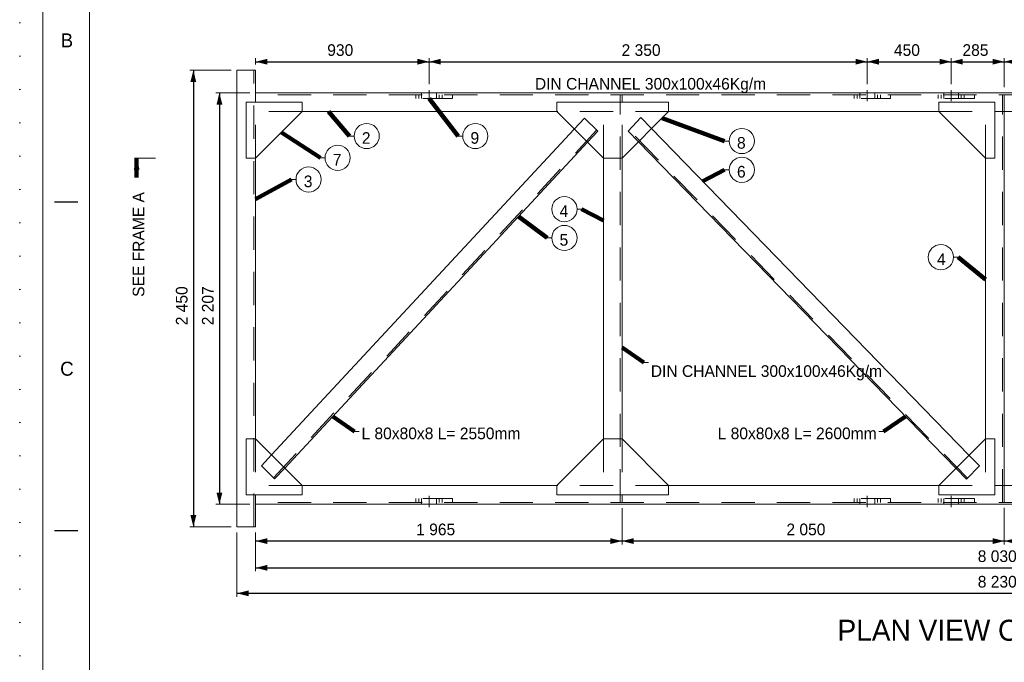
# Model space of a CAD drawing. Header units: millimetres. Extents: x -33820 to -12795, y -745548 to -730698.
# Tile 5 of 25: x -33820 to -28540, y -737066 to -733618. Entities that reach past the tile are written whole.
import ezdxf
from ezdxf.enums import TextEntityAlignment as Align

# ---------------------------------------------------------------- set-up
doc = ezdxf.new("R2010")
doc.units = ezdxf.units.MM
doc.header["$MEASUREMENT"] = 0
for name, pattern in [('DGN Style 1', [178.733029, 0.297393, -178.435636]), ('DGN Style 2', [297.392727, 178.435636, -118.957091]), ('DGN Style 4', [476.125756, 237.914182, -118.957091, 0.297393, -118.957091]), ('DGN Style 5', [208.174909, 89.217818, -118.957091])]:
    doc.linetypes.add(name, pattern=pattern)
doc.styles.add('Style-ENGINEERING', font='ENGINEERING.shx')
doc.styles.add('Style-ENGINEERING_0', font='ENGINEERING.shx')
doc.dimstyles.new('MetricMM', dxfattribs={"dimtxt": 3, "dimasz": 3, "dimexe": 1.5, "dimexo": 1.5, "dimgap": 1.5, "dimtad": 1, "dimdec": 0, "dimzin": 7, "dimtxsty": 'Style-ENGINEERING_0', "dimcen": 0.09, "dimclrd": 1, "dimclre": 1, "dimclrt": 7, "dimadec": 0, "dimazin": 3, "dimtfac": 1, "dimtdec": 0, "dimtofl": 0, "dimtmove": 0, "dimatfit": 3, "dimfxl": 1, "dimtzin": 7, "dimlwd": -1, "dimlwe": 0, "dimarcsym": 0})

# ---------------------------------------------------------------- blocks, each defined once
blk = doc.blocks.new('*U328')
for p, q in [((-408.05, 141.03), (-413.05, 141.03)), ((-408.05, 70.53), (-413.05, 70.53))]:
    blk.add_line(p, q)
at = {"color": 7, "linetype": 'Continuous', "lineweight": 0, "flags": 128}
blk.add_lwpolyline([(-415.55, 292.03), (415.45, 292.03), (415.45, -291.97), (-415.55, -291.97), (-415.55, 292.03)], close=True, dxfattribs=at)
at = {"color": 7, "linetype": 'Continuous', "lineweight": 13, "flags": 128}
blk.add_lwpolyline([(-405.55, 282.03), (405.45, 282.03), (405.45, -281.97), (-405.55, -281.97), (-405.55, 282.03)], close=True, dxfattribs=at)
at = {"char_height": 3, "attachment_point": 5, "line_spacing_factor": 1.2, "style": 'Style-ENGINEERING'}
for s, insert in [('B', (-410.42, 175.78)), ('C', (-410.42, 105.28))]:
    blk.add_mtext(s, dxfattribs=dict(at, insert=insert))
blk = doc.blocks.new('*D365')
at = {"color": 1, "linetype": 'Continuous', "lineweight": 0, "transparency": 16777216}
for p, q in [((-9378.5, 4233.2), (-9599.9, 4233.2)), ((-9378.5, 1783.5), (-9599.9, 1783.5))]:
    blk.add_line(p, q, dxfattribs=at)
at = {"color": 1, "linetype": 'Continuous', "transparency": 16777216}
blk.add_line((-9581.2, 4233.2), (-9581.2, 1783.5), dxfattribs=at)
at = {"color": 1, "linetype": 'Continuous', "lineweight": 0, "transparency": 16777216, "extrusion": (0, 0, -1)}
blk.add_solid([(9596.8, 4170.7), (9581.2, 4233.2), (9565.6, 4170.7)], dxfattribs=at)
at = {"color": 1, "linetype": 'Continuous', "lineweight": 0, "transparency": 16777216}
blk.add_solid([(-9565.6, 1846), (-9581.2, 1783.5), (-9596.8, 1846)], dxfattribs=at)
at = {"layer": 'Defpoints', "color": 7, "linetype": 'Continuous', "lineweight": 0, "transparency": 16777216}
for p in [(-9347.3, 4233.2), (-9581.2, 3008.4), (-9581.2, 1783.5), (-9347.3, 1783.5)]:
    blk.add_point(p, dxfattribs=at)
at = {"color": 7, "linetype": 'Continuous', "lineweight": 0, "transparency": 16777216, "style": 'Style-ENGINEERING'}
blk.add_text('2 450', height=62.5, rotation=90, dxfattribs=at).set_placement((-9643.7, 2864.9), align=Align.MIDDLE_LEFT)
blk = doc.blocks.new('*D366')
at = {"color": 1, "linetype": 'Continuous', "lineweight": 0, "transparency": 16777216}
for p, q in [((-9278.4, 4112), (-9460.2, 4112)), ((-9278.4, 1904.7), (-9460.2, 1904.7))]:
    blk.add_line(p, q, dxfattribs=at)
at = {"color": 1, "linetype": 'Continuous', "transparency": 16777216}
blk.add_line((-9441.5, 4112), (-9441.5, 1904.7), dxfattribs=at)
at = {"color": 1, "linetype": 'Continuous', "lineweight": 0, "transparency": 16777216, "extrusion": (0, 0, -1)}
blk.add_solid([(9457.1, 4049.5), (9441.5, 4112), (9425.8, 4049.5)], dxfattribs=at)
at = {"color": 1, "linetype": 'Continuous', "lineweight": 0, "transparency": 16777216}
blk.add_solid([(-9425.8, 1967.2), (-9441.5, 1904.7), (-9457.1, 1967.2)], dxfattribs=at)
at = {"layer": 'Defpoints', "color": 7, "linetype": 'Continuous', "lineweight": 0, "transparency": 16777216}
for p in [(-9247.1, 4112), (-9441.5, 3008.4), (-9441.5, 1904.7), (-9247.1, 1904.7)]:
    blk.add_point(p, dxfattribs=at)
at = {"color": 7, "linetype": 'Continuous', "lineweight": 0, "transparency": 16777216, "style": 'Style-ENGINEERING'}
blk.add_text('2 207', height=62.5, rotation=90, dxfattribs=at).set_placement((-9504, 2864.9), align=Align.MIDDLE_LEFT)
blk = doc.blocks.new('*D367')
at = {"color": 1, "linetype": 'Continuous', "lineweight": 0, "transparency": 16777216}
for p, q in [((-9247.1, 4264.5), (-9247.1, 4297.9)), ((-8317.3, 4158.3), (-8317.3, 4297.9))]:
    blk.add_line(p, q, dxfattribs=at)
at = {"color": 1, "linetype": 'Continuous', "transparency": 16777216}
blk.add_line((-9247.1, 4279.1), (-8317.3, 4279.1), dxfattribs=at)
at = {"color": 1, "linetype": 'Continuous', "lineweight": 0, "transparency": 16777216}
blk.add_solid([(-9184.6, 4263.5), (-9247.1, 4279.1), (-9184.6, 4294.7)], dxfattribs=at)
at = {"color": 1, "linetype": 'Continuous', "lineweight": 0, "transparency": 16777216, "extrusion": (0, 0, -1)}
blk.add_solid([(8379.8, 4294.7), (8317.3, 4279.1), (8379.8, 4263.5)], dxfattribs=at)
at = {"layer": 'Defpoints', "color": 7, "linetype": 'Continuous', "lineweight": 0, "transparency": 16777216}
for p in [(-8782.2, 4279.1), (-8317.3, 4279.1), (-9247.1, 4233.2), (-8317.3, 4127)]:
    blk.add_point(p, dxfattribs=at)
at = {"color": 7, "linetype": 'Continuous', "lineweight": 0, "transparency": 16777216, "style": 'Style-ENGINEERING'}
blk.add_text('930', height=62.5, dxfattribs=at).set_placement((-8863.1, 4341.6), align=Align.MIDDLE_LEFT)
blk = doc.blocks.new('*D368')
at = {"color": 1, "linetype": 'Continuous', "lineweight": 0, "transparency": 16777216}
for p, q in [((-8317.3, 4158.3), (-8317.3, 4297.9)), ((-5967.3, 4158.3), (-5967.3, 4297.9))]:
    blk.add_line(p, q, dxfattribs=at)
at = {"color": 1, "linetype": 'Continuous', "transparency": 16777216}
blk.add_line((-8317.3, 4279.1), (-5967.3, 4279.1), dxfattribs=at)
at = {"color": 1, "linetype": 'Continuous', "lineweight": 0, "transparency": 16777216}
blk.add_solid([(-8254.8, 4263.5), (-8317.3, 4279.1), (-8254.8, 4294.7)], dxfattribs=at)
at = {"color": 1, "linetype": 'Continuous', "lineweight": 0, "transparency": 16777216, "extrusion": (0, 0, -1)}
blk.add_solid([(6029.8, 4294.7), (5967.3, 4279.1), (6029.8, 4263.5)], dxfattribs=at)
at = {"layer": 'Defpoints', "color": 7, "linetype": 'Continuous', "lineweight": 0, "transparency": 16777216}
for p in [(-7142.3, 4279.1), (-5967.3, 4279.1), (-8317.3, 4127), (-5967.3, 4127)]:
    blk.add_point(p, dxfattribs=at)
at = {"color": 7, "linetype": 'Continuous', "lineweight": 0, "transparency": 16777216, "style": 'Style-ENGINEERING'}
blk.add_text('2 350', height=62.5, dxfattribs=at).set_placement((-7284.7, 4341.6), align=Align.MIDDLE_LEFT)
blk = doc.blocks.new('*D369')
at = {"color": 1, "linetype": 'Continuous', "lineweight": 0, "transparency": 16777216}
for p, q in [((-5967.3, 4158.3), (-5967.3, 4297.9)), ((-5517.3, 4158.3), (-5517.3, 4297.9))]:
    blk.add_line(p, q, dxfattribs=at)
at = {"color": 1, "linetype": 'Continuous', "transparency": 16777216}
blk.add_line((-5967.3, 4279.1), (-5517.3, 4279.1), dxfattribs=at)
at = {"color": 1, "linetype": 'Continuous', "lineweight": 0, "transparency": 16777216}
blk.add_solid([(-5904.8, 4263.5), (-5967.3, 4279.1), (-5904.8, 4294.7)], dxfattribs=at)
at = {"color": 1, "linetype": 'Continuous', "lineweight": 0, "transparency": 16777216, "extrusion": (0, 0, -1)}
blk.add_solid([(5579.8, 4294.7), (5517.3, 4279.1), (5579.8, 4263.5)], dxfattribs=at)
at = {"layer": 'Defpoints', "color": 7, "linetype": 'Continuous', "lineweight": 0, "transparency": 16777216}
for p in [(-5742.3, 4279.1), (-5517.3, 4279.1), (-5967.3, 4127), (-5517.3, 4127)]:
    blk.add_point(p, dxfattribs=at)
at = {"color": 7, "linetype": 'Continuous', "lineweight": 0, "transparency": 16777216, "style": 'Style-ENGINEERING'}
blk.add_text('450', height=62.5, dxfattribs=at).set_placement((-5824.2, 4341.6), align=Align.MIDDLE_LEFT)
blk = doc.blocks.new('*D370')
at = {"color": 1, "linetype": 'Continuous', "lineweight": 0, "transparency": 16777216}
for p, q in [((-5517.3, 4158.3), (-5517.3, 4297.9)), ((-5232.3, 4143.3), (-5232.3, 4297.9))]:
    blk.add_line(p, q, dxfattribs=at)
at = {"color": 1, "linetype": 'Continuous', "transparency": 16777216}
blk.add_line((-5517.3, 4279.1), (-5232.3, 4279.1), dxfattribs=at)
at = {"color": 1, "linetype": 'Continuous', "lineweight": 0, "transparency": 16777216}
blk.add_solid([(-5454.8, 4263.5), (-5517.3, 4279.1), (-5454.8, 4294.7)], dxfattribs=at)
at = {"color": 1, "linetype": 'Continuous', "lineweight": 0, "transparency": 16777216, "extrusion": (0, 0, -1)}
blk.add_solid([(5294.8, 4294.7), (5232.3, 4279.1), (5294.8, 4263.5)], dxfattribs=at)
at = {"layer": 'Defpoints', "color": 7, "linetype": 'Continuous', "lineweight": 0, "transparency": 16777216}
for p in [(-5374.8, 4279.1), (-5232.3, 4279.1), (-5517.3, 4127), (-5232.3, 4112)]:
    blk.add_point(p, dxfattribs=at)
at = {"color": 7, "linetype": 'Continuous', "lineweight": 0, "transparency": 16777216, "style": 'Style-ENGINEERING'}
blk.add_text('285', height=62.5, dxfattribs=at).set_placement((-5456.7, 4341.6), align=Align.MIDDLE_LEFT)
blk = doc.blocks.new('*D371')
at = {"color": 1, "linetype": 'Continuous', "lineweight": 0, "transparency": 16777216}
for p, q in [((-5232.3, 4143.3), (-5232.3, 4297.9)), ((-4947.3, 4158.3), (-4947.3, 4297.9))]:
    blk.add_line(p, q, dxfattribs=at)
at = {"color": 1, "linetype": 'Continuous', "transparency": 16777216}
blk.add_line((-5232.3, 4279.1), (-4947.3, 4279.1), dxfattribs=at)
at = {"color": 1, "linetype": 'Continuous', "lineweight": 0, "transparency": 16777216}
blk.add_solid([(-5169.8, 4263.5), (-5232.3, 4279.1), (-5169.8, 4294.7)], dxfattribs=at)
at = {"color": 1, "linetype": 'Continuous', "lineweight": 0, "transparency": 16777216, "extrusion": (0, 0, -1)}
blk.add_solid([(5009.8, 4294.7), (4947.3, 4279.1), (5009.8, 4263.5)], dxfattribs=at)
at = {"layer": 'Defpoints', "color": 7, "linetype": 'Continuous', "lineweight": 0, "transparency": 16777216}
for p in [(-5089.8, 4279.1), (-4947.3, 4279.1), (-4947.3, 4127), (-5232.3, 4112)]:
    blk.add_point(p, dxfattribs=at)
at = {"color": 7, "linetype": 'Continuous', "lineweight": 0, "transparency": 16777216, "style": 'Style-ENGINEERING'}
blk.add_text('285', height=62.5, dxfattribs=at).set_placement((-5171.7, 4341.6), align=Align.MIDDLE_LEFT)
blk = doc.blocks.new('*D376')
at = {"color": 1, "linetype": 'Continuous', "lineweight": 0, "transparency": 16777216}
for p, q in [((-5232.3, 1884.8), (-5232.3, 1688.3)), ((-3182.3, 1883.5), (-3182.3, 1688.3))]:
    blk.add_line(p, q, dxfattribs=at)
at = {"color": 1, "linetype": 'Continuous', "transparency": 16777216}
blk.add_line((-3182.3, 1707), (-5232.3, 1707), dxfattribs=at)
at = {"color": 1, "linetype": 'Continuous', "lineweight": 0, "transparency": 16777216}
blk.add_solid([(-5169.8, 1691.4), (-5232.3, 1707), (-5169.8, 1722.6)], dxfattribs=at)
at = {"color": 1, "linetype": 'Continuous', "lineweight": 0, "transparency": 16777216, "extrusion": (0, 0, -1)}
blk.add_solid([(3244.8, 1722.6), (3182.3, 1707), (3244.8, 1691.4)], dxfattribs=at)
at = {"layer": 'Defpoints', "color": 7, "linetype": 'Continuous', "lineweight": 0, "transparency": 16777216}
for p in [(-5232.3, 1916), (-3182.3, 1914.7), (-5232.3, 1707), (-4207.3, 1707)]:
    blk.add_point(p, dxfattribs=at)
at = {"color": 7, "linetype": 'Continuous', "lineweight": 0, "transparency": 16777216, "style": 'Style-ENGINEERING'}
blk.add_text('2 050', height=62.5, dxfattribs=at).set_placement((-4350.7, 1769.5), align=Align.MIDDLE_LEFT)
blk = doc.blocks.new('*D377')
at = {"color": 1, "linetype": 'Continuous', "lineweight": 0, "transparency": 16777216}
for p, q in [((-7282.3, 1883.5), (-7282.3, 1688.3)), ((-5232.3, 1884.8), (-5232.3, 1688.3))]:
    blk.add_line(p, q, dxfattribs=at)
at = {"color": 1, "linetype": 'Continuous', "transparency": 16777216}
blk.add_line((-5232.3, 1707), (-7282.3, 1707), dxfattribs=at)
at = {"color": 1, "linetype": 'Continuous', "lineweight": 0, "transparency": 16777216}
blk.add_solid([(-7219.8, 1691.4), (-7282.3, 1707), (-7219.8, 1722.6)], dxfattribs=at)
at = {"color": 1, "linetype": 'Continuous', "lineweight": 0, "transparency": 16777216, "extrusion": (0, 0, -1)}
blk.add_solid([(5294.8, 1722.6), (5232.3, 1707), (5294.8, 1691.4)], dxfattribs=at)
at = {"layer": 'Defpoints', "color": 7, "linetype": 'Continuous', "lineweight": 0, "transparency": 16777216}
for p in [(-7282.3, 1914.7), (-5232.3, 1916), (-7282.3, 1707), (-6257.3, 1707)]:
    blk.add_point(p, dxfattribs=at)
at = {"color": 7, "linetype": 'Continuous', "lineweight": 0, "transparency": 16777216, "style": 'Style-ENGINEERING'}
blk.add_text('2 050', height=62.5, dxfattribs=at).set_placement((-6400.7, 1769.5), align=Align.MIDDLE_LEFT)
blk = doc.blocks.new('*D378')
at = {"color": 1, "linetype": 'Continuous', "lineweight": 0, "transparency": 16777216}
for p, q in [((-7282.3, 1883.5), (-7282.3, 1688.3)), ((-9247.1, 1752.3), (-9247.1, 1688.3))]:
    blk.add_line(p, q, dxfattribs=at)
at = {"color": 1, "linetype": 'Continuous', "transparency": 16777216}
blk.add_line((-7282.3, 1707), (-9247.1, 1707), dxfattribs=at)
at = {"color": 1, "linetype": 'Continuous', "lineweight": 0, "transparency": 16777216}
blk.add_solid([(-9184.6, 1691.4), (-9247.1, 1707), (-9184.6, 1722.6)], dxfattribs=at)
at = {"color": 1, "linetype": 'Continuous', "lineweight": 0, "transparency": 16777216, "extrusion": (0, 0, -1)}
blk.add_solid([(7344.8, 1722.6), (7282.3, 1707), (7344.8, 1691.4)], dxfattribs=at)
at = {"layer": 'Defpoints', "color": 7, "linetype": 'Continuous', "lineweight": 0, "transparency": 16777216}
for p in [(-7282.3, 1914.7), (-9247.1, 1783.5), (-9247.1, 1707), (-8264.7, 1707)]:
    blk.add_point(p, dxfattribs=at)
at = {"color": 7, "linetype": 'Continuous', "lineweight": 0, "transparency": 16777216, "style": 'Style-ENGINEERING'}
blk.add_text('1 965', height=62.5, dxfattribs=at).set_placement((-8386.2, 1769.5), align=Align.MIDDLE_LEFT)
blk = doc.blocks.new('*D379')
at = {"color": 1, "linetype": 'Continuous', "lineweight": 0, "transparency": 16777216}
for p, q in [((-9247.1, 1752.3), (-9247.1, 1544.6)), ((-1217.4, 1752.3), (-1217.4, 1544.6))]:
    blk.add_line(p, q, dxfattribs=at)
at = {"color": 1, "linetype": 'Continuous', "transparency": 16777216}
blk.add_line((-9247.1, 1563.4), (-1217.4, 1563.4), dxfattribs=at)
at = {"color": 1, "linetype": 'Continuous', "lineweight": 0, "transparency": 16777216}
blk.add_solid([(-9184.6, 1547.7), (-9247.1, 1563.4), (-9184.6, 1579)], dxfattribs=at)
at = {"color": 1, "linetype": 'Continuous', "lineweight": 0, "transparency": 16777216, "extrusion": (0, 0, -1)}
blk.add_solid([(1279.9, 1579), (1217.4, 1563.4), (1279.9, 1547.7)], dxfattribs=at)
at = {"layer": 'Defpoints', "color": 7, "linetype": 'Continuous', "lineweight": 0, "transparency": 16777216}
for p in [(-9247.1, 1783.5), (-1217.4, 1783.5), (-5232.3, 1563.4), (-1217.4, 1563.4)]:
    blk.add_point(p, dxfattribs=at)
at = {"color": 7, "linetype": 'Continuous', "lineweight": 0, "transparency": 16777216, "style": 'Style-ENGINEERING'}
blk.add_text('8 030', height=62.5, dxfattribs=at).set_placement((-5374.7, 1625.9), align=Align.MIDDLE_LEFT)
blk = doc.blocks.new('*D380')
at = {"color": 1, "linetype": 'Continuous', "lineweight": 0, "transparency": 16777216}
for p, q in [((-9347.3, 1752.3), (-9347.3, 1407.7)), ((-1117.3, 1752.3), (-1117.3, 1407.7))]:
    blk.add_line(p, q, dxfattribs=at)
at = {"color": 1, "linetype": 'Continuous', "transparency": 16777216}
blk.add_line((-1117.3, 1426.4), (-9347.3, 1426.4), dxfattribs=at)
at = {"color": 1, "linetype": 'Continuous', "lineweight": 0, "transparency": 16777216}
blk.add_solid([(-9284.8, 1410.8), (-9347.3, 1426.4), (-9284.8, 1442)], dxfattribs=at)
at = {"color": 1, "linetype": 'Continuous', "lineweight": 0, "transparency": 16777216, "extrusion": (0, 0, -1)}
blk.add_solid([(1179.8, 1442), (1117.3, 1426.4), (1179.8, 1410.8)], dxfattribs=at)
at = {"layer": 'Defpoints', "color": 7, "linetype": 'Continuous', "lineweight": 0, "transparency": 16777216}
for p in [(-9347.3, 1783.5), (-1117.3, 1783.5), (-9347.3, 1426.4), (-5232.3, 1426.4)]:
    blk.add_point(p, dxfattribs=at)
at = {"color": 7, "linetype": 'Continuous', "lineweight": 0, "transparency": 16777216, "style": 'Style-ENGINEERING'}
blk.add_text('8 230', height=62.5, dxfattribs=at).set_placement((-5374.7, 1488.9), align=Align.MIDDLE_LEFT)
blk = doc.blocks.new('*U327')
at = {"color": 7, "linetype": 'Continuous', "lineweight": 0}
for p, q in [((-9347.27, 1783.52), (-9347.27, 4233.24)), ((-9347.27, 4233.24), (-9247.13, 4233.24)), ((-9247.13, 4062.02), (-9247.13, 4233.24)), ((-1217.41, 4112.02), (-9247.13, 4112.02)), ((-8997.13, 4012.02), (-7632.27, 4012.02)), ((-7032.27, 4012.02), (-5582.55, 4012.02)), ((-5282.55, 4012.02), (-5181.98, 4012.02)), ((-5232.27, 2004.74), (-5232.27, 4012.02)), ((-9162.01, 2169.62), (-7538.15, 3917.9)), ((-5420.32, 2166.98), (-7125.25, 3922.01)), ((-8719.18, 3880.15), (-8743.95, 3880.15)), ((-8136.84, 3880.15), (-8161.62, 3880.15)), ((-9091.25, 2098.86), (-7467.39, 3847.14)), ((-5491.03, 2096.26), (-7194.5, 3849.79)), ((-6707.54, 3853.56), (-6732.32, 3853.56)), ((-9896.62, 3762.02), (-9784.01, 3762.02)), ((-9247.13, 2254.74), (-9247.13, 3762.02)), ((-8874.95, 3763.61), (-8899.73, 3763.61)), ((-7382.55, 2254.46), (-7382.55, 3762.31)), ((-7282.27, 2254.74), (-7282.27, 3762.02)), ((-5332.55, 2254.74), (-5332.55, 3762.02)), ((-6707.54, 3698.81), (-6732.32, 3698.81)), ((-9030.73, 3647.08), (-9055.5, 3647.08)), ((-7523.82, 3488.02), (-7499.04, 3488.02)), ((-7658.95, 3333.27), (-7683.73, 3333.27)), ((-5504.75, 3230.3), (-5479.98, 3230.3)), ((-7140.59, 2665.1), (-7165.37, 2665.1)), ((-8692.26, 2294.77), (-8717.03, 2294.77)), ((-5904.36, 2294.77), (-5879.59, 2294.77)), ((-9247.13, 1954.74), (-9247.13, 1783.52)), ((-8997.13, 2004.74), (-7632.27, 2004.74)), ((-7032.27, 2004.74), (-5582.55, 2004.74)), ((-5282.55, 2004.74), (-5181.98, 2004.74)), ((-1217.41, 1904.74), (-9247.13, 1904.74)), ((-9347.27, 1783.52), (-9247.13, 1783.52))]:
    blk.add_line(p, q, dxfattribs=at)
at = {"color": 7, "linetype": 'DGN Style 2', "lineweight": 0}
for p, q in [((-9257.13, 1783.52), (-9257.13, 4233.24)), ((-1217.41, 4102.02), (-9247.13, 4102.02)), ((-7292.27, 1914.74), (-7292.27, 4102.02)), ((-7282.27, 3762.02), (-7282.27, 4102.02)), ((-5242.27, 1914.74), (-5242.27, 4100.74)), ((-5232.27, 4012.02), (-5232.27, 4100.74)), ((-9247.13, 3762.02), (-9247.13, 4062.02)), ((-8997.13, 4012.02), (-9247.13, 4012.02)), ((-7032.27, 4012.02), (-7632.27, 4012.02)), ((-7538.15, 3917.9), (-7483.61, 3976.51)), ((-7382.27, 3762.02), (-7382.27, 4012.02)), ((-7125.25, 3922.01), (-7181, 3979.46)), ((-5582.55, 4012.02), (-5282.55, 4012.02)), ((-5332.55, 3762.02), (-5332.55, 4012.02)), ((-9151.64, 2045.71), (-7418.71, 3911.2)), ((-5429.74, 2044.59), (-7244.51, 3912.81)), ((-7467.39, 3847.14), (-7412.86, 3905.75)), ((-7194.5, 3849.79), (-7250.25, 3907.24)), ((-9247.13, 2254.74), (-9247.13, 1954.74)), ((-7382.27, 2254.74), (-7382.27, 2004.74)), ((-7282.27, 2254.74), (-7282.27, 1914.74)), ((-5332.55, 2254.74), (-5332.55, 2004.74)), ((-9216.54, 2111.01), (-9162.01, 2169.62)), ((-5366.03, 2111.03), (-5421.78, 2168.48)), ((-9145.78, 2040.26), (-9091.25, 2098.86)), ((-5435.28, 2038.81), (-5491.03, 2096.26)), ((-8997.13, 2004.74), (-9247.13, 2004.74)), ((-7032.27, 2004.74), (-7632.27, 2004.74)), ((-5582.55, 2004.74), (-5282.55, 2004.74)), ((-5232.27, 2004.74), (-5232.27, 1916.02)), ((-1217.41, 1914.74), (-9247.13, 1914.74))]:
    blk.add_line(p, q, dxfattribs=at)
at = {"color": 1, "linetype": 'DGN Style 4', "lineweight": 0}
for p, q in [((-8317.27, 4067.31), (-8317.27, 4127.02)), ((-5967.27, 4067.31), (-5967.27, 4127.02)), ((-5517.27, 4067.31), (-5517.27, 4127.02)), ((-8317.27, 1949.46), (-8317.27, 1889.74)), ((-5967.27, 1949.46), (-5967.27, 1889.74)), ((-5517.27, 1949.46), (-5517.27, 1889.74))]:
    blk.add_line(p, q, dxfattribs=at)
at = {"color": 7, "linetype": 'DGN Style 1', "lineweight": 0, "flags": 128}
blk.add_lwpolyline([(-10512.54, 7424.97), (10512.46, 7424.97), (10512.46, -7425.03), (-10512.54, -7425.03), (-10512.54, 7424.97)], close=True, dxfattribs=at)
at = {"color": 7, "linetype": 'DGN Style 2', "lineweight": 0, "flags": 128}
for points in [[(-8192.27, 4102.02), (-8192.27, 4082.02), (-8442.27, 4082.02), (-8442.27, 4102.02)], [(-8387.77, 4102.02), (-8387.77, 4082.02)], [(-8371.77, 4102.02), (-8371.77, 4082.02)], [(-8357.27, 4112.02), (-8357.27, 4082.02)], [(-8277.27, 4082.02), (-8277.27, 4112.02)], [(-8262.77, 4102.02), (-8262.77, 4082.02)], [(-8246.77, 4102.02), (-8246.77, 4082.02)], [(-5842.27, 4102.02), (-5842.27, 4082.02), (-6092.27, 4082.02), (-6092.27, 4102.02)], [(-6037.77, 4102.02), (-6037.77, 4082.02)], [(-6021.77, 4102.02), (-6021.77, 4082.02)], [(-6007.27, 4112.02), (-6007.27, 4082.02)], [(-5927.27, 4082.02), (-5927.27, 4112.02)], [(-5912.77, 4102.02), (-5912.77, 4082.02)], [(-5896.77, 4102.02), (-5896.77, 4082.02)], [(-5392.27, 4102.02), (-5392.27, 4082.02), (-5642.27, 4082.02), (-5642.27, 4102.02)], [(-5587.77, 4102.02), (-5587.77, 4082.02)], [(-5571.77, 4102.02), (-5571.77, 4082.02)], [(-5557.27, 4112.02), (-5557.27, 4082.02)], [(-5477.27, 4082.02), (-5477.27, 4112.02)], [(-5462.77, 4102.02), (-5462.77, 4082.02)], [(-5446.77, 4102.02), (-5446.77, 4082.02)], [(-7412.86, 3905.75), (-7483.61, 3976.51)], [(-7250.25, 3907.24), (-7181, 3979.46)], [(-9145.78, 2040.26), (-9216.54, 2111.01)], [(-5435.28, 2038.81), (-5366.03, 2111.03)], [(-8192.27, 1914.74), (-8192.27, 1934.74), (-8442.27, 1934.74), (-8442.27, 1914.74)], [(-8387.77, 1914.74), (-8387.77, 1934.74)], [(-8371.77, 1914.74), (-8371.77, 1934.74)], [(-8357.27, 1904.74), (-8357.27, 1934.74)], [(-8277.27, 1934.74), (-8277.27, 1904.74)], [(-8262.77, 1914.74), (-8262.77, 1934.74)], [(-8246.77, 1914.74), (-8246.77, 1934.74)], [(-5842.27, 1914.74), (-5842.27, 1934.74), (-6092.27, 1934.74), (-6092.27, 1914.74)], [(-6037.77, 1914.74), (-6037.77, 1934.74)], [(-6021.77, 1914.74), (-6021.77, 1934.74)], [(-6007.27, 1904.74), (-6007.27, 1934.74)], [(-5927.27, 1934.74), (-5927.27, 1904.74)], [(-5912.77, 1914.74), (-5912.77, 1934.74)], [(-5896.77, 1914.74), (-5896.77, 1934.74)], [(-5392.27, 1914.74), (-5392.27, 1934.74), (-5642.27, 1934.74), (-5642.27, 1914.74)], [(-5587.77, 1914.74), (-5587.77, 1934.74)], [(-5571.77, 1914.74), (-5571.77, 1934.74)], [(-5557.27, 1904.74), (-5557.27, 1934.74)], [(-5477.27, 1934.74), (-5477.27, 1904.74)], [(-5462.77, 1914.74), (-5462.77, 1934.74)], [(-5446.77, 1914.74), (-5446.77, 1934.74)]]:
    blk.add_lwpolyline(points, dxfattribs=at)
at = {"color": 7, "linetype": 'Continuous', "lineweight": 0, "flags": 128}
for points in [[(-9297.13, 4062.02), (-8997.13, 4062.02), (-8997.13, 4012.02), (-9247.13, 3762.02), (-9297.13, 3762.02), (-9297.13, 4062.02)], [(-7632.27, 4062.02), (-7032.27, 4062.02), (-7032.27, 4012.02), (-7282.27, 3762.02), (-7382.27, 3762.02), (-7632.27, 4012.02), (-7632.27, 4062.02)], [(-5282.55, 4062.02), (-5582.55, 4062.02), (-5582.55, 4012.02), (-5332.55, 3762.02), (-5282.55, 3762.02), (-5282.55, 4062.02)], [(-9297.13, 1954.74), (-8997.13, 1954.74), (-8997.13, 2004.74), (-9247.13, 2254.74), (-9297.13, 2254.74), (-9297.13, 1954.74)], [(-7632.27, 1954.74), (-7032.27, 1954.74), (-7032.27, 2004.74), (-7282.27, 2254.74), (-7382.27, 2254.74), (-7632.27, 2004.74), (-7632.27, 1954.74)], [(-5282.55, 1954.74), (-5582.55, 1954.74), (-5582.55, 2004.74), (-5332.55, 2254.74), (-5282.55, 2254.74), (-5282.55, 1954.74)]]:
    blk.add_lwpolyline(points, close=True, dxfattribs=at)
at = {"color": 7, "linetype": 'Continuous', "lineweight": 13}
for centre in [(-8651.61, 3880.15), (-8069.27, 3880.15), (-6639.97, 3853.56), (-8807.39, 3763.61), (-6639.97, 3698.81), (-8963.16, 3647.08), (-7591.38, 3488.02), (-7591.38, 3333.27), (-5572.32, 3230.3)]:
    blk.add_circle(centre, 67.57, dxfattribs=at)
at = {"color": 1, "linetype": 'Continuous', "lineweight": 0}
blk.add_solid([(-9885.36, 3762.02), (-9900.98, 3699.52), (-9869.73, 3699.52)], dxfattribs=at)
at = {"xscale": 24.99999999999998, "yscale": 24.99999999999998, "zscale": 24.99999999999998}
blk.add_blockref('*U328', (1.13, -0.77), dxfattribs=at)
at = {"color": 7, "linetype": 'DGN Style 5', "lineweight": 0, "char_height": 62.5, "style": 'Style-ENGINEERING'}
for s, insert, width, attachment_point, line_spacing_factor in [('DIN CHANNEL 300x100x46Kg/m', (-7129.5, 4151.2), 1908.6778, 5, 0.6), ('2', (-8654.22, 3869.73), 828.6175, 5, 0.6), ('9', (-8071.89, 3869.73), 828.6175, 5, 0.6), ('8', (-6642.58, 3843.15), 828.6175, 5, 0.6), ('7', (-8810, 3753.2), 828.6175, 5, 0.6), ('6', (-6642.58, 3688.4), 828.6175, 5, 0.6), ('3', (-8965.77, 3636.66), 828.6175, 5, 0.6), ('4', (-7594, 3477.61), 828.6175, 5, 0.6), ('5', (-7594, 3322.85), 828.6175, 5, 0.6), ('4', (-5569.71, 3219.88), 828.6175, 5, 0.6), ('DIN CHANNEL 300x100x46Kg/m', (-7128.09, 2609.61), 1452.8358, 4, 0.86543), ('L 80x80x8 L= 2550mm', (-8679.76, 2284.35), 1452.8358, 4, 0.6), ('L 80x80x8 L= 2600mm', (-5916.86, 2284.35), 1452.8358, 6, 0.6)]:
    blk.add_mtext(s, dxfattribs=dict(at, insert=insert, width=width, attachment_point=attachment_point, line_spacing_factor=line_spacing_factor))
at = {"color": 7, "linetype": 'DGN Style 5', "lineweight": 0, "insert": (-9874.88, 3298.48), "char_height": 62.5, "attachment_point": 5, "rotation": 90, "line_spacing_factor": 0.6, "style": 'Style-ENGINEERING'}
blk.add_mtext('SEE FRAME A', dxfattribs=at)
at = {"color": 7, "lineweight": 13, "insert": (-5232.27, 1227.66), "char_height": 112.5, "width": 7039.4656, "attachment_point": 5, "line_spacing_factor": 0.9, "style": 'Style-ENGINEERING'}
blk.add_mtext('PLAN VIEW OF BOGEY A', dxfattribs=at)
at = {"color": 1, "linetype": 'Continuous'}
for base, p1, p2, picture, middle in [((-8317.27, 4279.12), (-9247.13, 4233.24), (-8317.27, 4127.02), '*D367', (-8782.2, 4279.12)), ((-5967.27, 4279.12), (-8317.27, 4127.02), (-5967.27, 4127.02), '*D368', (-7142.27, 4279.12)), ((-5517.27, 4279.12), (-5967.27, 4127.02), (-5517.27, 4127.02), '*D369', (-5742.27, 4279.12)), ((-5232.27, 4279.12), (-5517.27, 4127.02), (-5232.27, 4112.02), '*D370', (-5374.77, 4279.12)), ((-4947.27, 4279.12), (-5232.27, 4112.02), (-4947.27, 4127.02), '*D371', (-5089.77, 4279.12)), ((-1217.41, 1563.36), (-9247.13, 1783.52), (-1217.41, 1783.52), '*D379', (-5232.27, 1563.36))]:
    dim = blk.add_linear_dim(base=base, p1=p1, p2=p2, text='\\FSTANDARD;<>', dimstyle='MetricMM', override={"dimtxt": 62.5, "dimasz": 62.5, "dimexe": 18.75, "dimexo": 31.25, "dimgap": 31.25}, dxfattribs=at)
    dim.commit()
    dim.dimension.update_dxf_attribs({"geometry": picture, "text_midpoint": middle})
for base, p1, p2, angle, picture, middle in [((-9581.2, 1783.52), (-9347.27, 4233.24), (-9347.27, 1783.52), 270, '*D365', (-9581.2, 3008.38)), ((-9441.45, 1904.74), (-9247.13, 4112.02), (-9247.13, 1904.74), 270, '*D366', (-9441.45, 3008.38)), ((-9247.13, 1707.01), (-7282.27, 1914.74), (-9247.13, 1783.52), 180, '*D378', (-8264.7, 1707.01)), ((-7282.27, 1707.01), (-5232.27, 1916.02), (-7282.27, 1914.74), 180, '*D377', (-6257.27, 1707.01)), ((-5232.27, 1707.01), (-3182.27, 1914.74), (-5232.27, 1916.02), 180, '*D376', (-4207.27, 1707.01)), ((-9347.27, 1426.41), (-1117.27, 1783.52), (-9347.27, 1783.52), 180, '*D380', (-5232.27, 1426.41))]:
    dim = blk.add_linear_dim(base=base, p1=p1, p2=p2, angle=angle, text='\\FSTANDARD;<>', dimstyle='MetricMM', override={"dimtxt": 62.5, "dimasz": 62.5, "dimexe": 18.75, "dimexo": 31.25, "dimgap": 31.25}, dxfattribs=at)
    dim.commit()
    dim.dimension.update_dxf_attribs({"geometry": picture, "text_midpoint": middle})
for points in [[(-8317.27, 4082.02), (-8161.62, 3880.15)], [(-8856.8, 4012.02), (-8743.95, 3880.15)], [(-7067.79, 3976.5), (-6732.32, 3853.56)], [(-9109.34, 3899.81), (-8899.73, 3763.61)], [(-9885.36, 3762.02), (-9885.36, 3656.92)], [(-6849.21, 3637.87), (-6732.32, 3698.81)], [(-9247.13, 3540.78), (-9055.5, 3647.08)], [(-7382.14, 3427.08), (-7499.04, 3488.02)], [(-7836.86, 3449.36), (-7683.73, 3333.27)], [(-5332.55, 3110.99), (-5479.98, 3230.3)], [(-7282.27, 2746.22), (-7165.37, 2665.1)], [(-8833.93, 2375.9), (-8717.03, 2294.77)], [(-5762.69, 2375.9), (-5879.59, 2294.77)]]:
    blk.add_leader(points, dimstyle='MetricMM', override={"dimtxt": 62.5, "dimasz": 62.5, "dimgap": 31.25, "dimclrd": 0, "dimlwd": 65534}, dxfattribs=at)

msp = doc.modelspace()

# ---------------------------------------------------------------- block references
at = {"color": 7, "linetype": 'Continuous', "lineweight": 13}
msp.add_blockref('*U327', (-23307.55, -738122.65), dxfattribs=at)

doc.saveas('drawing.dxf')
